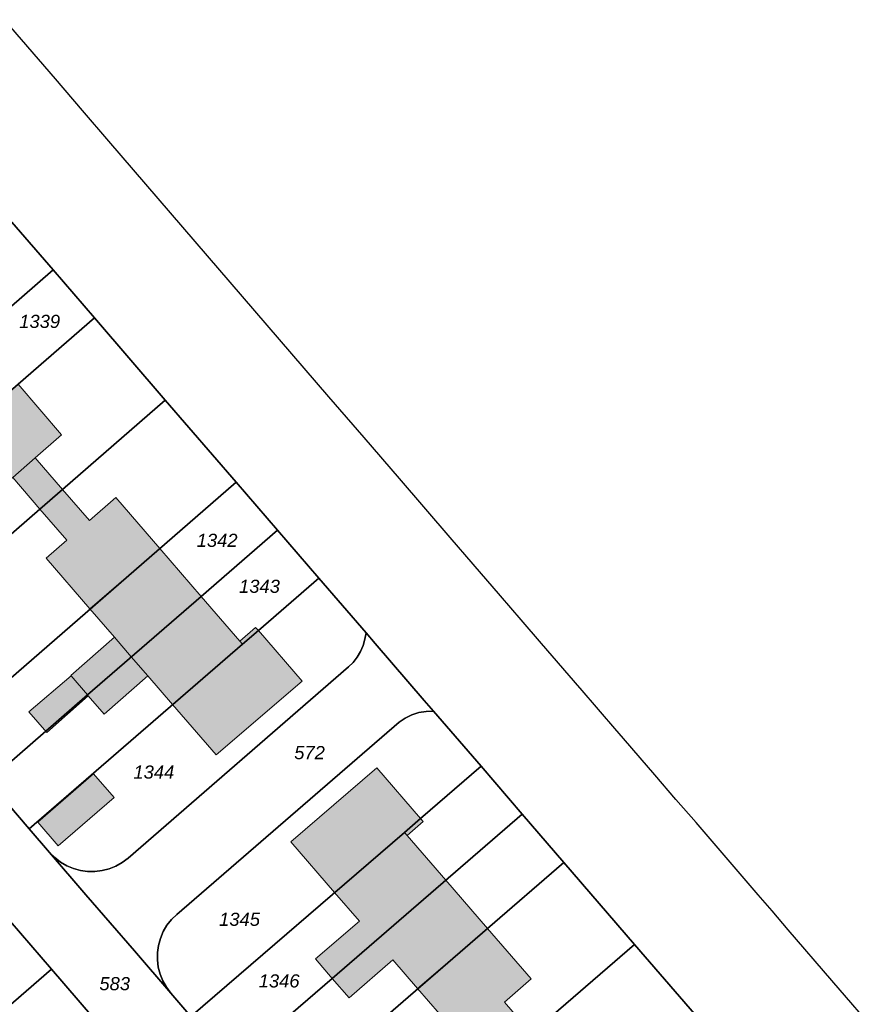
# Model space of a CAD drawing. Header units: metres. Extents: x 32338650 to 32340431, y 5701793 to 5703325.
# Tile 253 of 256: x 32339951 to 32340032, y 5702646 to 5702740. Entities that reach past the tile are written whole.
import ezdxf

# ---------------------------------------------------------------- set-up
doc = ezdxf.new("R2010")
doc.units = ezdxf.units.M
doc.header["$LTSCALE"] = 0.1
for name, color, linetype, lineweight, true_color in [('LPB-BE-Flurstück_Grenze', 7, 'Continuous', 70, 0x004c99), ('LPB-BE-Flurstück_Nummer', 7, 'Continuous', 70, 0x004c99), ('LPB-BE-Gebäude', 7, 'Continuous', 70, 0x004c99), ('LPB-BE-Straße', 7, 'Continuous', 70, 0x004c99)]:
    doc.layers.add(name, color=color, linetype=linetype, lineweight=lineweight, true_color=true_color)
doc.styles.add('Arial (italic)', font='ariali.ttf')

msp = doc.modelspace()

# ---------------------------------------------------------------- hatches: boundary and pattern name
at = {"layer": 'LPB-BE-Gebäude', "linetype": 'Continuous', "lineweight": 0, "true_color": 0xc7c8ca}
for points in [[(32339944.354, 5702699.29), (32339948.377, 5702694.642), (32339950.367, 5702696.332), (32339952.946, 5702693.314), (32339955.093, 5702695.177), (32339952.505, 5702698.195), (32339955.016, 5702700.384), (32339950.88, 5702705.187), (32339944.24, 5702699.435), (32339944.354, 5702699.29)], [(32339944.354, 5702699.29), (32339948.377, 5702694.642), (32339950.367, 5702696.332), (32339952.946, 5702693.314), (32339955.093, 5702695.177), (32339952.505, 5702698.195), (32339955.016, 5702700.384), (32339950.88, 5702705.187), (32339944.24, 5702699.435), (32339944.354, 5702699.29)], [(32339950.367, 5702696.332), (32339952.946, 5702693.314), (32339955.093, 5702695.177), (32339952.505, 5702698.195), (32339950.367, 5702696.332)], [(32339950.367, 5702696.332), (32339952.946, 5702693.314), (32339955.093, 5702695.177), (32339952.505, 5702698.195), (32339950.367, 5702696.332)], [(32339957.711, 5702683.832), (32339964.341, 5702689.584), (32339960.166, 5702694.419), (32339957.665, 5702692.23), (32339955.093, 5702695.177), (32339952.946, 5702693.314), (32339955.527, 5702690.366), (32339953.555, 5702688.655), (32339957.711, 5702683.832)], [(32339957.711, 5702683.832), (32339964.341, 5702689.584), (32339960.166, 5702694.419), (32339957.665, 5702692.23), (32339955.093, 5702695.177), (32339952.946, 5702693.314), (32339955.527, 5702690.366), (32339953.555, 5702688.655), (32339957.711, 5702683.832)], [(32339957.711, 5702683.832), (32339960.033, 5702681.154), (32339961.638, 5702679.287), (32339968.268, 5702685.03), (32339964.341, 5702689.584), (32339957.711, 5702683.832)], [(32339957.711, 5702683.832), (32339960.033, 5702681.154), (32339961.638, 5702679.287), (32339968.268, 5702685.03), (32339964.341, 5702689.584), (32339957.711, 5702683.832)], [(32339963.205, 5702677.472), (32339965.555, 5702674.743), (32339972.204, 5702680.475), (32339971.946, 5702680.766), (32339968.268, 5702685.03), (32339961.638, 5702679.287), (32339963.205, 5702677.472)], [(32339963.205, 5702677.472), (32339965.555, 5702674.743), (32339972.204, 5702680.475), (32339971.946, 5702680.766), (32339968.268, 5702685.03), (32339961.638, 5702679.287), (32339963.205, 5702677.472)], [(32339965.555, 5702674.743), (32339969.702, 5702669.96), (32339977.865, 5702676.981), (32339973.709, 5702681.774), (32339973.45, 5702682.065), (32339971.946, 5702680.766), (32339972.204, 5702680.475), (32339965.555, 5702674.743)], [(32339965.555, 5702674.743), (32339969.702, 5702669.96), (32339977.865, 5702676.981), (32339973.709, 5702681.774), (32339973.45, 5702682.065), (32339971.946, 5702680.766), (32339972.204, 5702680.475), (32339965.555, 5702674.743)], [(32339957.487, 5702675.675), (32339961.638, 5702679.287), (32339960.033, 5702681.154), (32339955.89, 5702677.501), (32339955.929, 5702677.47), (32339957.487, 5702675.675)], [(32339957.487, 5702675.675), (32339961.638, 5702679.287), (32339960.033, 5702681.154), (32339955.89, 5702677.501), (32339955.929, 5702677.47), (32339957.487, 5702675.675)], [(32339957.487, 5702675.675), (32339957.554, 5702675.592), (32339959.063, 5702673.849), (32339963.205, 5702677.472), (32339961.638, 5702679.287), (32339957.487, 5702675.675)], [(32339957.487, 5702675.675), (32339957.554, 5702675.592), (32339959.063, 5702673.849), (32339963.205, 5702677.472), (32339961.638, 5702679.287), (32339957.487, 5702675.675)], [(32339951.916, 5702674.052), (32339953.617, 5702672.081), (32339957.554, 5702675.592), (32339957.487, 5702675.675), (32339955.929, 5702677.47), (32339951.916, 5702674.052)], [(32339951.916, 5702674.052), (32339953.617, 5702672.081), (32339957.554, 5702675.592), (32339957.487, 5702675.675), (32339955.929, 5702677.47), (32339951.916, 5702674.052)], [(32339976.799, 5702661.693), (32339980.955, 5702656.889), (32339987.594, 5702662.601), (32339987.842, 5702662.311), (32339989.367, 5702663.629), (32339989.119, 5702663.92), (32339984.953, 5702668.724), (32339976.799, 5702661.693)], [(32339976.799, 5702661.693), (32339980.955, 5702656.889), (32339987.594, 5702662.601), (32339987.842, 5702662.311), (32339989.367, 5702663.629), (32339989.119, 5702663.92), (32339984.953, 5702668.724), (32339976.799, 5702661.693)], [(32339952.757, 5702663.569), (32339954.703, 5702661.324), (32339959.996, 5702665.912), (32339958.055, 5702668.15), (32339952.757, 5702663.569)], [(32339952.757, 5702663.569), (32339954.703, 5702661.324), (32339959.996, 5702665.912), (32339958.055, 5702668.15), (32339952.757, 5702663.569)], [(32339980.955, 5702656.889), (32339983.325, 5702654.15), (32339979.126, 5702650.579), (32339980.711, 5702648.723), (32339991.531, 5702658.057), (32339987.842, 5702662.311), (32339987.594, 5702662.601), (32339980.955, 5702656.889)], [(32339980.955, 5702656.889), (32339983.325, 5702654.15), (32339979.126, 5702650.579), (32339980.711, 5702648.723), (32339991.531, 5702658.057), (32339987.842, 5702662.311), (32339987.594, 5702662.601), (32339980.955, 5702656.889)], [(32339980.711, 5702648.723), (32339982.326, 5702646.875), (32339986.497, 5702650.477), (32339988.837, 5702647.749), (32339995.486, 5702653.471), (32339991.531, 5702658.057), (32339980.711, 5702648.723)], [(32339980.711, 5702648.723), (32339982.326, 5702646.875), (32339986.497, 5702650.477), (32339988.837, 5702647.749), (32339995.486, 5702653.471), (32339991.531, 5702658.057), (32339980.711, 5702648.723)], [(32339993.003, 5702642.945), (32339994.961, 5702644.576), (32339997.512, 5702641.619), (32339999.65, 5702643.473), (32339997.08, 5702646.461), (32339999.633, 5702648.678), (32339995.486, 5702653.471), (32339988.837, 5702647.749), (32339993.003, 5702642.945)], [(32339993.003, 5702642.945), (32339994.961, 5702644.576), (32339997.512, 5702641.619), (32339999.65, 5702643.473), (32339997.08, 5702646.461), (32339999.633, 5702648.678), (32339995.486, 5702653.471), (32339988.837, 5702647.749), (32339993.003, 5702642.945)]]:
    msp.add_hatch(color=9, dxfattribs=at).paths.add_polyline_path(points)

# ---------------------------------------------------------------- linework, layer by layer
at = {"layer": 'LPB-BE-Flurstück_Grenze', "color": 253, "linetype": 'Continuous', "lineweight": 25, "true_color": 0xadadad, "transparency": 33554687, "flags": 128}
for points in [[(32340032.793, 5702643.206), (32340028.198, 5702648.538), (32340024.061, 5702653.341), (32340022.514, 5702655.135), (32340021.195, 5702656.671), (32340015.292, 5702663.527), (32340013.381, 5702665.737), (32340011.375, 5702668.071), (32340007.793, 5702672.231), (32340007.764, 5702672.262), (32340004.277, 5702676.318), (32340004.249, 5702676.349), (32340000.618, 5702680.551), (32339998.688, 5702682.792), (32339996.73, 5702685.074), (32339994.122, 5702688.103), (32339991.944, 5702690.634), (32339987.11, 5702696.236), (32339983.757, 5702700.136), (32339980.413, 5702704.006), (32339959.502, 5702728.291), (32339957, 5702731.206), (32339954.42, 5702734.204), (32339949.577, 5702739.836)], [(32340032.793, 5702643.206), (32340028.198, 5702648.538), (32340024.061, 5702653.341), (32340022.514, 5702655.135), (32340021.195, 5702656.671), (32340015.292, 5702663.527), (32340013.381, 5702665.737), (32340011.375, 5702668.071), (32340007.793, 5702672.231), (32340007.764, 5702672.262), (32340004.277, 5702676.318), (32340004.249, 5702676.349), (32340000.618, 5702680.551), (32339998.688, 5702682.792), (32339996.73, 5702685.074), (32339994.122, 5702688.103), (32339991.944, 5702690.634), (32339987.11, 5702696.236), (32339983.757, 5702700.136), (32339980.413, 5702704.006), (32339959.502, 5702728.291), (32339957, 5702731.206), (32339954.42, 5702734.204), (32339949.577, 5702739.836)], [(32339922.831, 5702696.671), (32339926.748, 5702692.137), (32339926.904, 5702692.27), (32339954.208, 5702716.059), (32339950.291, 5702720.603), (32339943.026, 5702714.266), (32339936.405, 5702708.503), (32339932.265, 5702704.9), (32339922.831, 5702696.671)], [(32339922.831, 5702696.671), (32339926.748, 5702692.137), (32339926.904, 5702692.27), (32339954.208, 5702716.059), (32339950.291, 5702720.603), (32339943.026, 5702714.266), (32339936.405, 5702708.503), (32339932.265, 5702704.9), (32339922.831, 5702696.671)], [(32339950.291, 5702720.603), (32339954.208, 5702716.059), (32339958.134, 5702711.505), (32339964.869, 5702703.683), (32339971.604, 5702695.871), (32339975.521, 5702691.327), (32339979.456, 5702686.753), (32339983.937, 5702681.565), (32339984.816, 5702680.538), (32339989.469, 5702675.144), (32339990.357, 5702674.117), (32339994.866, 5702668.878), (32339998.783, 5702664.334), (32340002.738, 5702659.749), (32340009.444, 5702651.958), (32340016.16, 5702644.167)], [(32339950.291, 5702720.603), (32339954.208, 5702716.059), (32339958.134, 5702711.505), (32339964.869, 5702703.683), (32339971.604, 5702695.871), (32339975.521, 5702691.327), (32339979.456, 5702686.753), (32339983.937, 5702681.565), (32339984.816, 5702680.538), (32339989.469, 5702675.144), (32339990.357, 5702674.117), (32339994.866, 5702668.878), (32339998.783, 5702664.334), (32340002.738, 5702659.749), (32340009.444, 5702651.958), (32340016.16, 5702644.167)], [(32339930.665, 5702687.593), (32339950.88, 5702705.187), (32339958.134, 5702711.505), (32339954.208, 5702716.059), (32339926.904, 5702692.27), (32339926.748, 5702692.137), (32339930.665, 5702687.593)], [(32339930.665, 5702687.593), (32339950.88, 5702705.187), (32339958.134, 5702711.505), (32339954.208, 5702716.059), (32339926.904, 5702692.27), (32339926.748, 5702692.137), (32339930.665, 5702687.593)], [(32339930.665, 5702687.593), (32339937.4, 5702679.781), (32339952.946, 5702693.314), (32339955.093, 5702695.177), (32339964.869, 5702703.683), (32339958.134, 5702711.505), (32339950.88, 5702705.187), (32339930.665, 5702687.593)], [(32339930.665, 5702687.593), (32339937.4, 5702679.781), (32339952.946, 5702693.314), (32339955.093, 5702695.177), (32339964.869, 5702703.683), (32339958.134, 5702711.505), (32339950.88, 5702705.187), (32339930.665, 5702687.593)], [(32339937.4, 5702679.781), (32339944.107, 5702672), (32339971.604, 5702695.871), (32339964.869, 5702703.683), (32339955.093, 5702695.177), (32339952.946, 5702693.314), (32339937.4, 5702679.781)], [(32339937.4, 5702679.781), (32339944.107, 5702672), (32339971.604, 5702695.871), (32339964.869, 5702703.683), (32339955.093, 5702695.177), (32339952.946, 5702693.314), (32339937.4, 5702679.781)], [(32339944.107, 5702672), (32339948.024, 5702667.466), (32339957.487, 5702675.675), (32339968.268, 5702685.03), (32339975.521, 5702691.327), (32339971.604, 5702695.871), (32339944.107, 5702672)], [(32339944.107, 5702672), (32339948.024, 5702667.466), (32339957.487, 5702675.675), (32339968.268, 5702685.03), (32339975.521, 5702691.327), (32339971.604, 5702695.871), (32339944.107, 5702672)], [(32339948.024, 5702667.466), (32339951.931, 5702662.933), (32339972.204, 5702680.475), (32339973.709, 5702681.774), (32339979.456, 5702686.753), (32339975.521, 5702691.327), (32339968.268, 5702685.03), (32339957.487, 5702675.675), (32339948.024, 5702667.466)], [(32339948.024, 5702667.466), (32339951.931, 5702662.933), (32339972.204, 5702680.475), (32339973.709, 5702681.774), (32339979.456, 5702686.753), (32339975.521, 5702691.327), (32339968.268, 5702685.03), (32339957.487, 5702675.675), (32339948.024, 5702667.466)], [(32339951.931, 5702662.933), (32339953.871, 5702660.692), (32339954.358, 5702660.201), (32339954.904, 5702659.777), (32339955.501, 5702659.428), (32339956.138, 5702659.16), (32339956.805, 5702658.977), (32339957.49, 5702658.882), (32339958.182, 5702658.877), (32339958.869, 5702658.963), (32339959.538, 5702659.137), (32339960.18, 5702659.397), (32339960.782, 5702659.738), (32339961.334, 5702660.155), (32339982.263, 5702678.321), (32339982.704, 5702678.76), (32339983.088, 5702679.25), (32339983.407, 5702679.785), (32339983.657, 5702680.354), (32339983.835, 5702680.951), (32339983.937, 5702681.565), (32339979.456, 5702686.753), (32339973.709, 5702681.774), (32339972.204, 5702680.475), (32339951.931, 5702662.933)], [(32339951.931, 5702662.933), (32339953.871, 5702660.692), (32339954.358, 5702660.201), (32339954.904, 5702659.777), (32339955.501, 5702659.428), (32339956.138, 5702659.16), (32339956.805, 5702658.977), (32339957.49, 5702658.882), (32339958.182, 5702658.877), (32339958.869, 5702658.963), (32339959.538, 5702659.137), (32339960.18, 5702659.397), (32339960.782, 5702659.738), (32339961.334, 5702660.155), (32339982.263, 5702678.321), (32339982.704, 5702678.76), (32339983.088, 5702679.25), (32339983.407, 5702679.785), (32339983.657, 5702680.354), (32339983.835, 5702680.951), (32339983.937, 5702681.565), (32339979.456, 5702686.753), (32339973.709, 5702681.774), (32339972.204, 5702680.475), (32339951.931, 5702662.933)], [(32339953.871, 5702660.692), (32339957.329, 5702656.677), (32339961.934, 5702651.334), (32339965.392, 5702647.32), (32339964.976, 5702647.874), (32339964.635, 5702648.478), (32339964.377, 5702649.121), (32339964.205, 5702649.793), (32339964.122, 5702650.481), (32339964.129, 5702651.174), (32339964.224, 5702651.861), (32339964.408, 5702652.53), (32339964.678, 5702653.169), (32339965.029, 5702653.767), (32339965.455, 5702654.315), (32339965.949, 5702654.802), (32339987.072, 5702673.07), (32339987.656, 5702673.462), (32339988.29, 5702673.767), (32339988.96, 5702673.981), (32339989.654, 5702674.098), (32339990.357, 5702674.117), (32339989.469, 5702675.144), (32339984.816, 5702680.538), (32339983.937, 5702681.565), (32339983.835, 5702680.951), (32339983.657, 5702680.354), (32339983.407, 5702679.785), (32339983.088, 5702679.25), (32339982.704, 5702678.76), (32339982.263, 5702678.321), (32339961.334, 5702660.155), (32339960.782, 5702659.738), (32339960.18, 5702659.397), (32339959.538, 5702659.137), (32339958.869, 5702658.963), (32339958.182, 5702658.877), (32339957.49, 5702658.882), (32339956.805, 5702658.977), (32339956.138, 5702659.16), (32339955.501, 5702659.428), (32339954.904, 5702659.777), (32339954.358, 5702660.201), (32339953.871, 5702660.692)], [(32339953.871, 5702660.692), (32339957.329, 5702656.677), (32339961.934, 5702651.334), (32339965.392, 5702647.32), (32339964.976, 5702647.874), (32339964.635, 5702648.478), (32339964.377, 5702649.121), (32339964.205, 5702649.793), (32339964.122, 5702650.481), (32339964.129, 5702651.174), (32339964.224, 5702651.861), (32339964.408, 5702652.53), (32339964.678, 5702653.169), (32339965.029, 5702653.767), (32339965.455, 5702654.315), (32339965.949, 5702654.802), (32339987.072, 5702673.07), (32339987.656, 5702673.462), (32339988.29, 5702673.767), (32339988.96, 5702673.981), (32339989.654, 5702674.098), (32339990.357, 5702674.117), (32339989.469, 5702675.144), (32339984.816, 5702680.538), (32339983.937, 5702681.565), (32339983.835, 5702680.951), (32339983.657, 5702680.354), (32339983.407, 5702679.785), (32339983.088, 5702679.25), (32339982.704, 5702678.76), (32339982.263, 5702678.321), (32339961.334, 5702660.155), (32339960.782, 5702659.738), (32339960.18, 5702659.397), (32339959.538, 5702659.137), (32339958.869, 5702658.963), (32339958.182, 5702658.877), (32339957.49, 5702658.882), (32339956.805, 5702658.977), (32339956.138, 5702659.16), (32339955.501, 5702659.428), (32339954.904, 5702659.777), (32339954.358, 5702660.201), (32339953.871, 5702660.692)], [(32339965.949, 5702654.802), (32339965.455, 5702654.315), (32339965.029, 5702653.767), (32339964.678, 5702653.169), (32339964.408, 5702652.53), (32339964.224, 5702651.861), (32339964.129, 5702651.174), (32339964.122, 5702650.481), (32339964.205, 5702649.793), (32339964.377, 5702649.121), (32339964.635, 5702648.478), (32339964.976, 5702647.874), (32339965.392, 5702647.32), (32339967.303, 5702645.1), (32339987.594, 5702662.601), (32339989.119, 5702663.92), (32339994.866, 5702668.878), (32339990.357, 5702674.117), (32339989.654, 5702674.098), (32339988.96, 5702673.981), (32339988.29, 5702673.767), (32339987.656, 5702673.462), (32339987.072, 5702673.07), (32339965.949, 5702654.802)], [(32339965.949, 5702654.802), (32339965.455, 5702654.315), (32339965.029, 5702653.767), (32339964.678, 5702653.169), (32339964.408, 5702652.53), (32339964.224, 5702651.861), (32339964.129, 5702651.174), (32339964.122, 5702650.481), (32339964.205, 5702649.793), (32339964.377, 5702649.121), (32339964.635, 5702648.478), (32339964.976, 5702647.874), (32339965.392, 5702647.32), (32339967.303, 5702645.1), (32339987.594, 5702662.601), (32339989.119, 5702663.92), (32339994.866, 5702668.878), (32339990.357, 5702674.117), (32339989.654, 5702674.098), (32339988.96, 5702673.981), (32339988.29, 5702673.767), (32339987.656, 5702673.462), (32339987.072, 5702673.07), (32339965.949, 5702654.802)], [(32339967.303, 5702645.1), (32339971.239, 5702640.535), (32339980.711, 5702648.723), (32339998.783, 5702664.334), (32339994.866, 5702668.878), (32339989.119, 5702663.92), (32339987.594, 5702662.601), (32339967.303, 5702645.1)], [(32339967.303, 5702645.1), (32339971.239, 5702640.535), (32339980.711, 5702648.723), (32339998.783, 5702664.334), (32339994.866, 5702668.878), (32339989.119, 5702663.92), (32339987.594, 5702662.601), (32339967.303, 5702645.1)], [(32339967.303, 5702645.1), (32339965.392, 5702647.32), (32339961.934, 5702651.334), (32339957.329, 5702656.677), (32339953.871, 5702660.692), (32339951.931, 5702662.933), (32339948.024, 5702667.466)], [(32339967.303, 5702645.1), (32339965.392, 5702647.32), (32339961.934, 5702651.334), (32339957.329, 5702656.677), (32339953.871, 5702660.692), (32339951.931, 5702662.933), (32339948.024, 5702667.466)], [(32339971.239, 5702640.535), (32339975.203, 5702635.929), (32339995.486, 5702653.471), (32340002.738, 5702659.749), (32339998.783, 5702664.334), (32339980.711, 5702648.723), (32339971.239, 5702640.535)], [(32339971.239, 5702640.535), (32339975.203, 5702635.929), (32339995.486, 5702653.471), (32340002.738, 5702659.749), (32339998.783, 5702664.334), (32339980.711, 5702648.723), (32339971.239, 5702640.535)], [(32339995.486, 5702653.471), (32339975.203, 5702635.929), (32339981.929, 5702628.128), (32339997.512, 5702641.619), (32339999.65, 5702643.473), (32340009.444, 5702651.958), (32340002.738, 5702659.749), (32339995.486, 5702653.471)], [(32339995.486, 5702653.471), (32339975.203, 5702635.929), (32339981.929, 5702628.128), (32339997.512, 5702641.619), (32339999.65, 5702643.473), (32340009.444, 5702651.958), (32340002.738, 5702659.749), (32339995.486, 5702653.471)], [(32339919.333, 5702627.413), (32339923.24, 5702622.869), (32339954.057, 5702649.606), (32339950.141, 5702654.16), (32339919.333, 5702627.413)], [(32339919.333, 5702627.413), (32339923.24, 5702622.869), (32339954.057, 5702649.606), (32339950.141, 5702654.16), (32339919.333, 5702627.413)], [(32339950.141, 5702654.16), (32339954.057, 5702649.606), (32339957.965, 5702645.072)], [(32339950.141, 5702654.16), (32339954.057, 5702649.606), (32339957.965, 5702645.072)], [(32339981.929, 5702628.128), (32339988.654, 5702620.306), (32340002.308, 5702632.156), (32340008.938, 5702637.898), (32340016.16, 5702644.167), (32340009.444, 5702651.958), (32339999.65, 5702643.473), (32339997.512, 5702641.619), (32339981.929, 5702628.128)], [(32339981.929, 5702628.128), (32339988.654, 5702620.306), (32340002.308, 5702632.156), (32340008.938, 5702637.898), (32340016.16, 5702644.167), (32340009.444, 5702651.958), (32339999.65, 5702643.473), (32339997.512, 5702641.619), (32339981.929, 5702628.128)], [(32339923.24, 5702622.869), (32339927.147, 5702618.326), (32339945.855, 5702634.561), (32339957.965, 5702645.072), (32339954.057, 5702649.606), (32339923.24, 5702622.869)], [(32339923.24, 5702622.869), (32339927.147, 5702618.326), (32339945.855, 5702634.561), (32339957.965, 5702645.072), (32339954.057, 5702649.606), (32339923.24, 5702622.869)]]:
    msp.add_lwpolyline(points, dxfattribs=at)
at = {"layer": 'LPB-BE-Gebäude', "color": 7, "linetype": 'Continuous', "lineweight": 9, "flags": 128}
for points in [[(32339944.354, 5702699.29), (32339948.377, 5702694.642), (32339950.367, 5702696.332), (32339952.946, 5702693.314), (32339955.093, 5702695.177), (32339952.505, 5702698.195), (32339955.016, 5702700.384), (32339950.88, 5702705.187), (32339944.24, 5702699.435), (32339944.354, 5702699.29)], [(32339944.354, 5702699.29), (32339948.377, 5702694.642), (32339950.367, 5702696.332), (32339952.946, 5702693.314), (32339955.093, 5702695.177), (32339952.505, 5702698.195), (32339955.016, 5702700.384), (32339950.88, 5702705.187), (32339944.24, 5702699.435), (32339944.354, 5702699.29)], [(32339950.367, 5702696.332), (32339952.946, 5702693.314), (32339955.093, 5702695.177), (32339952.505, 5702698.195), (32339950.367, 5702696.332)], [(32339950.367, 5702696.332), (32339952.946, 5702693.314), (32339955.093, 5702695.177), (32339952.505, 5702698.195), (32339950.367, 5702696.332)], [(32339957.711, 5702683.832), (32339964.341, 5702689.584), (32339960.166, 5702694.419), (32339957.665, 5702692.23), (32339955.093, 5702695.177), (32339952.946, 5702693.314), (32339955.527, 5702690.366), (32339953.555, 5702688.655), (32339957.711, 5702683.832)], [(32339957.711, 5702683.832), (32339964.341, 5702689.584), (32339960.166, 5702694.419), (32339957.665, 5702692.23), (32339955.093, 5702695.177), (32339952.946, 5702693.314), (32339955.527, 5702690.366), (32339953.555, 5702688.655), (32339957.711, 5702683.832)], [(32339957.711, 5702683.832), (32339960.033, 5702681.154), (32339961.638, 5702679.287), (32339968.268, 5702685.03), (32339964.341, 5702689.584), (32339957.711, 5702683.832)], [(32339957.711, 5702683.832), (32339960.033, 5702681.154), (32339961.638, 5702679.287), (32339968.268, 5702685.03), (32339964.341, 5702689.584), (32339957.711, 5702683.832)], [(32339963.205, 5702677.472), (32339965.555, 5702674.743), (32339972.204, 5702680.475), (32339971.946, 5702680.766), (32339968.268, 5702685.03), (32339961.638, 5702679.287), (32339963.205, 5702677.472)], [(32339963.205, 5702677.472), (32339965.555, 5702674.743), (32339972.204, 5702680.475), (32339971.946, 5702680.766), (32339968.268, 5702685.03), (32339961.638, 5702679.287), (32339963.205, 5702677.472)], [(32339965.555, 5702674.743), (32339969.702, 5702669.96), (32339977.865, 5702676.981), (32339973.709, 5702681.774), (32339973.45, 5702682.065), (32339971.946, 5702680.766), (32339972.204, 5702680.475), (32339965.555, 5702674.743)], [(32339965.555, 5702674.743), (32339969.702, 5702669.96), (32339977.865, 5702676.981), (32339973.709, 5702681.774), (32339973.45, 5702682.065), (32339971.946, 5702680.766), (32339972.204, 5702680.475), (32339965.555, 5702674.743)], [(32339957.487, 5702675.675), (32339961.638, 5702679.287), (32339960.033, 5702681.154), (32339955.89, 5702677.501), (32339955.929, 5702677.47), (32339957.487, 5702675.675)], [(32339957.487, 5702675.675), (32339961.638, 5702679.287), (32339960.033, 5702681.154), (32339955.89, 5702677.501), (32339955.929, 5702677.47), (32339957.487, 5702675.675)], [(32339957.487, 5702675.675), (32339957.554, 5702675.592), (32339959.063, 5702673.849), (32339963.205, 5702677.472), (32339961.638, 5702679.287), (32339957.487, 5702675.675)], [(32339957.487, 5702675.675), (32339957.554, 5702675.592), (32339959.063, 5702673.849), (32339963.205, 5702677.472), (32339961.638, 5702679.287), (32339957.487, 5702675.675)], [(32339951.916, 5702674.052), (32339953.617, 5702672.081), (32339957.554, 5702675.592), (32339957.487, 5702675.675), (32339955.929, 5702677.47), (32339951.916, 5702674.052)], [(32339951.916, 5702674.052), (32339953.617, 5702672.081), (32339957.554, 5702675.592), (32339957.487, 5702675.675), (32339955.929, 5702677.47), (32339951.916, 5702674.052)], [(32339976.799, 5702661.693), (32339980.955, 5702656.889), (32339987.594, 5702662.601), (32339987.842, 5702662.311), (32339989.367, 5702663.629), (32339989.119, 5702663.92), (32339984.953, 5702668.724), (32339976.799, 5702661.693)], [(32339976.799, 5702661.693), (32339980.955, 5702656.889), (32339987.594, 5702662.601), (32339987.842, 5702662.311), (32339989.367, 5702663.629), (32339989.119, 5702663.92), (32339984.953, 5702668.724), (32339976.799, 5702661.693)], [(32339952.757, 5702663.569), (32339954.703, 5702661.324), (32339959.996, 5702665.912), (32339958.055, 5702668.15), (32339952.757, 5702663.569)], [(32339952.757, 5702663.569), (32339954.703, 5702661.324), (32339959.996, 5702665.912), (32339958.055, 5702668.15), (32339952.757, 5702663.569)], [(32339980.955, 5702656.889), (32339983.325, 5702654.15), (32339979.126, 5702650.579), (32339980.711, 5702648.723), (32339991.531, 5702658.057), (32339987.842, 5702662.311), (32339987.594, 5702662.601), (32339980.955, 5702656.889)], [(32339980.955, 5702656.889), (32339983.325, 5702654.15), (32339979.126, 5702650.579), (32339980.711, 5702648.723), (32339991.531, 5702658.057), (32339987.842, 5702662.311), (32339987.594, 5702662.601), (32339980.955, 5702656.889)], [(32339980.711, 5702648.723), (32339982.326, 5702646.875), (32339986.497, 5702650.477), (32339988.837, 5702647.749), (32339995.486, 5702653.471), (32339991.531, 5702658.057), (32339980.711, 5702648.723)], [(32339980.711, 5702648.723), (32339982.326, 5702646.875), (32339986.497, 5702650.477), (32339988.837, 5702647.749), (32339995.486, 5702653.471), (32339991.531, 5702658.057), (32339980.711, 5702648.723)], [(32339993.003, 5702642.945), (32339994.961, 5702644.576), (32339997.512, 5702641.619), (32339999.65, 5702643.473), (32339997.08, 5702646.461), (32339999.633, 5702648.678), (32339995.486, 5702653.471), (32339988.837, 5702647.749), (32339993.003, 5702642.945)], [(32339993.003, 5702642.945), (32339994.961, 5702644.576), (32339997.512, 5702641.619), (32339999.65, 5702643.473), (32339997.08, 5702646.461), (32339999.633, 5702648.678), (32339995.486, 5702653.471), (32339988.837, 5702647.749), (32339993.003, 5702642.945)]]:
    msp.add_lwpolyline(points, dxfattribs=at)
at = {"layer": 'LPB-BE-Straße', "color": 250, "linetype": 'Continuous', "lineweight": 25, "true_color": 0x333333, "transparency": 33554687, "flags": 128}
for points in [[(32340032.793, 5702643.206), (32340028.198, 5702648.538), (32340024.061, 5702653.341), (32340022.514, 5702655.135), (32340021.195, 5702656.671), (32340015.292, 5702663.527), (32340013.381, 5702665.737), (32340011.375, 5702668.071), (32340007.793, 5702672.231), (32340007.764, 5702672.262), (32340004.277, 5702676.318), (32340004.249, 5702676.349), (32340000.618, 5702680.551), (32339998.688, 5702682.792), (32339996.73, 5702685.074), (32339994.122, 5702688.103), (32339991.944, 5702690.634), (32339987.11, 5702696.236), (32339983.757, 5702700.136), (32339980.413, 5702704.006), (32339959.502, 5702728.291), (32339957, 5702731.206), (32339954.42, 5702734.204), (32339949.577, 5702739.836)], [(32339950.291, 5702720.603), (32339954.208, 5702716.059), (32339958.134, 5702711.505), (32339964.869, 5702703.683), (32339971.604, 5702695.871), (32339975.521, 5702691.327), (32339979.456, 5702686.753), (32339983.937, 5702681.565), (32339984.816, 5702680.538), (32339989.469, 5702675.144), (32339990.357, 5702674.117), (32339994.866, 5702668.878), (32339998.783, 5702664.334), (32340002.738, 5702659.749), (32340009.444, 5702651.958), (32340016.16, 5702644.167)]]:
    msp.add_lwpolyline(points, dxfattribs=at)

# ---------------------------------------------------------------- texts
at = {"layer": 'LPB-BE-Flurstück_Nummer', "color": 252, "true_color": 0x888888, "char_height": 1.25, "attachment_point": 2, "line_spacing_factor": 1.004016, "style": 'Arial (italic)'}
for s, insert, width in [('1339', (32339952.931, 5702711.787), 5.420625), ('1339', (32339952.931, 5702711.787), 5.420625), ('1342', (32339969.791, 5702690.981), 5.44875), ('1342', (32339969.791, 5702690.981), 5.44875), ('1343', (32339973.815, 5702686.613), 5.435625), ('1343', (32339973.815, 5702686.613), 5.435625), ('572', (32339978.572, 5702670.806), 4.2), ('572', (32339978.572, 5702670.806), 4.2), ('1344', (32339963.779, 5702668.956), 5.401875), ('1344', (32339963.779, 5702668.956), 5.401875), ('1345', (32339971.919, 5702654.967), 5.476875), ('1345', (32339971.919, 5702654.967), 5.476875), ('583', (32339960.06, 5702648.848), 4.186875), ('583', (32339960.06, 5702648.848), 4.186875), ('1346', (32339975.682, 5702649.108), 5.46375), ('1346', (32339975.682, 5702649.108), 5.46375)]:
    msp.add_mtext(s, dxfattribs=dict(at, insert=insert, width=width))

doc.saveas('drawing.dxf')
